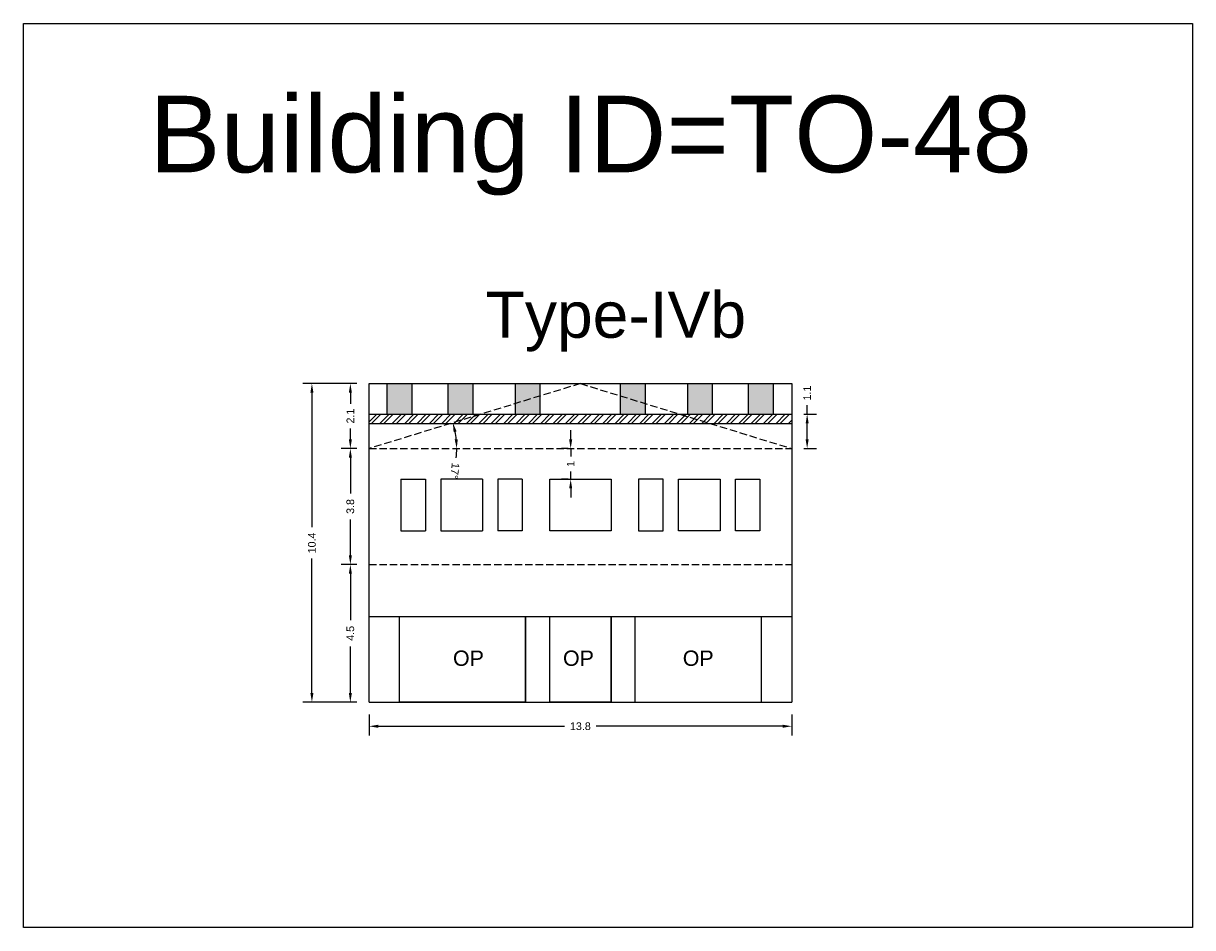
# Model space of a CAD drawing. Header units: metres. Extents: x 3416649 to 3417130, y -6713042 to -6712690.
# Tile 57 of 70: x 3416995 to 3417033, y -6712902 to -6712873. Entities that reach past the tile are written whole.
import ezdxf

# ---------------------------------------------------------------- set-up
doc = ezdxf.new("R2010")
doc.units = ezdxf.units.M
doc.linetypes.add('ACAD_ISO02W100', pattern=[15, 12, -3])
doc.layers.add('Dotted', color=7, linetype='ACAD_ISO02W100', plot=False)
doc.styles.get("Standard").update_dxf_attribs({"font": 'arial.ttf'})
doc.dimstyles.new('ISO-25', dxfattribs={"dimtxt": 0.25, "dimasz": 0.3, "dimexe": 0.3, "dimexo": 0.4, "dimgap": 0.2, "dimtad": 0, "dimdec": 1, "dimdsep": 46, "dimtxsty": 'Standard', "dimcen": 2.5, "dimadec": 0, "dimazin": 0, "dimtfac": 1, "dimtdec": 1, "dimtmove": 0, "dimatfit": 3, "dimfxl": 1, "dimarcsym": 0})

# ---------------------------------------------------------------- blocks, each defined once
blk = doc.blocks.new('*D382')
at = {"color": 0, "lineweight": -2, "transparency": 16777216}
for p, q in [((3417013.114, -6712886.32), (3417013.114, -6712886.02)), ((3417013.031, -6712886.62), (3417012.814, -6712886.62)), ((3417013.114, -6712886.62), (3417013.114, -6712886.874)), ((3417013.114, -6712887.62), (3417013.114, -6712887.366)), ((3417013.031, -6712887.62), (3417012.814, -6712887.62)), ((3417013.114, -6712887.92), (3417013.114, -6712888.22))]:
    blk.add_line(p, q, dxfattribs=at)
at = {"color": 0, "transparency": 16777216}
for points in [[(3417013.064, -6712886.32), (3417013.164, -6712886.32), (3417013.114, -6712886.62)], [(3417013.064, -6712887.92), (3417013.164, -6712887.92), (3417013.114, -6712887.62)]]:
    blk.add_solid(points, dxfattribs=at)
at = {"layer": 'Defpoints', "color": 0, "transparency": 16777216}
for p in [(3417013.114, -6712886.62), (3417013.431, -6712886.62), (3417013.431, -6712887.62)]:
    blk.add_point(p, dxfattribs=at)
at = {"color": 0, "transparency": 16777216, "insert": (3417013.114, -6712887.12), "char_height": 0.25, "attachment_point": 5, "rotation": 90}
blk.add_mtext('1', dxfattribs=at)
blk = doc.blocks.new('*D383')
at = {"color": 0, "lineweight": -2, "transparency": 16777216}
for p, q in [((3417006.131, -6712890.4), (3417005.621, -6712890.4)), ((3417005.921, -6712890.7), (3417005.921, -6712892.217)), ((3417005.921, -6712894.6), (3417005.921, -6712893.084)), ((3417006.131, -6712894.9), (3417005.621, -6712894.9))]:
    blk.add_line(p, q, dxfattribs=at)
at = {"color": 0, "transparency": 16777216}
for points in [[(3417005.871, -6712890.7), (3417005.971, -6712890.7), (3417005.921, -6712890.4)], [(3417005.871, -6712894.6), (3417005.971, -6712894.6), (3417005.921, -6712894.9)]]:
    blk.add_solid(points, dxfattribs=at)
at = {"layer": 'Defpoints', "color": 0, "transparency": 16777216}
for p in [(3417005.921, -6712890.4), (3417006.531, -6712890.4), (3417006.531, -6712894.9)]:
    blk.add_point(p, dxfattribs=at)
at = {"color": 0, "transparency": 16777216, "insert": (3417005.921, -6712892.65), "char_height": 0.25, "attachment_point": 5, "rotation": 90}
blk.add_mtext('4.5', dxfattribs=at)
blk = doc.blocks.new('*D384')
at = {"color": 0, "lineweight": -2, "transparency": 16777216}
for p, q in [((3417006.131, -6712886.62), (3417005.621, -6712886.62)), ((3417005.921, -6712886.92), (3417005.921, -6712888.082)), ((3417005.921, -6712890.1), (3417005.921, -6712888.938)), ((3417006.131, -6712890.4), (3417005.621, -6712890.4))]:
    blk.add_line(p, q, dxfattribs=at)
at = {"color": 0, "transparency": 16777216}
for points in [[(3417005.871, -6712886.92), (3417005.971, -6712886.92), (3417005.921, -6712886.62)], [(3417005.871, -6712890.1), (3417005.971, -6712890.1), (3417005.921, -6712890.4)]]:
    blk.add_solid(points, dxfattribs=at)
at = {"layer": 'Defpoints', "color": 0, "transparency": 16777216}
for p in [(3417005.921, -6712886.62), (3417006.531, -6712886.62), (3417006.531, -6712890.4)]:
    blk.add_point(p, dxfattribs=at)
at = {"color": 0, "transparency": 16777216, "insert": (3417005.921, -6712888.51), "char_height": 0.25, "attachment_point": 5, "rotation": 90}
blk.add_mtext('3.8', dxfattribs=at)
blk = doc.blocks.new('*D385')
at = {"color": 0, "lineweight": -2, "transparency": 16777216}
for start, end in [(6.0061, 11.0733), (353.9939, 0)]:
    blk.add_arc((3417006.531, -6712886.62), 2.863, start, end, dxfattribs=at)
at = {"color": 0, "transparency": 16777216}
for points in [[(3417009.292, -6712886.082), (3417009.389, -6712886.058), (3417009.268, -6712885.779)], [(3417009.428, -6712886.318), (3417009.328, -6712886.323), (3417009.394, -6712886.62)]]:
    blk.add_solid(points, dxfattribs=at)
at = {"layer": 'Defpoints', "color": 0, "transparency": 16777216}
for p in [(3417013.431, -6712884.5), (3417009.338, -6712886.055), (3417006.531, -6712886.62), (3417006.531, -6712886.62), (3417020.331, -6712886.62)]:
    blk.add_point(p, dxfattribs=at)
at = {"color": 0, "transparency": 16777216, "insert": (3417009.333, -6712887.351), "char_height": 0.25, "attachment_point": 5, "rotation": 263.9939}
blk.add_mtext('17°', dxfattribs=at)
blk = doc.blocks.new('*D386')
at = {"color": 0, "lineweight": -2, "transparency": 16777216}
for p, q in [((3417006.131, -6712884.5), (3417005.621, -6712884.5)), ((3417005.921, -6712884.8), (3417005.921, -6712885.155)), ((3417005.921, -6712886.32), (3417005.921, -6712885.966)), ((3417006.131, -6712886.62), (3417005.621, -6712886.62))]:
    blk.add_line(p, q, dxfattribs=at)
at = {"color": 0, "transparency": 16777216}
for points in [[(3417005.871, -6712884.8), (3417005.971, -6712884.8), (3417005.921, -6712884.5)], [(3417005.871, -6712886.32), (3417005.971, -6712886.32), (3417005.921, -6712886.62)]]:
    blk.add_solid(points, dxfattribs=at)
at = {"layer": 'Defpoints', "color": 0, "transparency": 16777216}
for p in [(3417005.921, -6712884.5), (3417006.531, -6712884.5), (3417006.531, -6712886.62)]:
    blk.add_point(p, dxfattribs=at)
at = {"color": 0, "transparency": 16777216, "insert": (3417005.921, -6712885.56), "char_height": 0.25, "attachment_point": 5, "rotation": 90}
blk.add_mtext('2.1', dxfattribs=at)
blk = doc.blocks.new('*D387')
at = {"color": 0, "lineweight": -2, "transparency": 16777216}
for p, q in [((3417020.835, -6712885.5), (3417020.835, -6712885.2)), ((3417020.731, -6712885.5), (3417021.135, -6712885.5)), ((3417020.835, -6712886.32), (3417020.835, -6712885.8)), ((3417020.731, -6712886.62), (3417021.135, -6712886.62))]:
    blk.add_line(p, q, dxfattribs=at)
at = {"color": 0, "transparency": 16777216}
for points in [[(3417020.785, -6712885.8), (3417020.885, -6712885.8), (3417020.835, -6712885.5)], [(3417020.785, -6712886.32), (3417020.885, -6712886.32), (3417020.835, -6712886.62)]]:
    blk.add_solid(points, dxfattribs=at)
at = {"layer": 'Defpoints', "color": 0, "transparency": 16777216}
for p in [(3417020.331, -6712885.5), (3417020.835, -6712885.5), (3417020.331, -6712886.62)]:
    blk.add_point(p, dxfattribs=at)
at = {"color": 0, "transparency": 16777216, "insert": (3417020.835, -6712884.808), "char_height": 0.25, "attachment_point": 5, "rotation": 90}
blk.add_mtext('1.1', dxfattribs=at)
blk = doc.blocks.new('*D388')
at = {"color": 0, "lineweight": -2, "transparency": 16777216}
for p, q in [((3417006.531, -6712895.3), (3417006.531, -6712895.982)), ((3417020.331, -6712895.3), (3417020.331, -6712895.982)), ((3417006.831, -6712895.682), (3417012.918, -6712895.682)), ((3417020.031, -6712895.682), (3417013.944, -6712895.682))]:
    blk.add_line(p, q, dxfattribs=at)
at = {"color": 0, "transparency": 16777216}
for points in [[(3417006.831, -6712895.632), (3417006.831, -6712895.732), (3417006.531, -6712895.682)], [(3417020.031, -6712895.632), (3417020.031, -6712895.732), (3417020.331, -6712895.682)]]:
    blk.add_solid(points, dxfattribs=at)
at = {"layer": 'Defpoints', "color": 0, "transparency": 16777216}
for p in [(3417006.531, -6712894.9), (3417020.331, -6712894.9), (3417020.331, -6712895.682)]:
    blk.add_point(p, dxfattribs=at)
at = {"color": 0, "transparency": 16777216, "insert": (3417013.431, -6712895.682), "char_height": 0.25, "attachment_point": 5}
blk.add_mtext('13.8', dxfattribs=at)
blk = doc.blocks.new('*D389')
at = {"color": 0, "lineweight": -2, "transparency": 16777216}
for p, q in [((3417006.131, -6712884.5), (3417004.366, -6712884.5)), ((3417004.666, -6712884.8), (3417004.666, -6712889.188)), ((3417004.666, -6712894.6), (3417004.666, -6712890.213)), ((3417006.131, -6712894.9), (3417004.366, -6712894.9))]:
    blk.add_line(p, q, dxfattribs=at)
at = {"color": 0, "transparency": 16777216}
for points in [[(3417004.616, -6712884.8), (3417004.716, -6712884.8), (3417004.666, -6712884.5)], [(3417004.616, -6712894.6), (3417004.716, -6712894.6), (3417004.666, -6712894.9)]]:
    blk.add_solid(points, dxfattribs=at)
at = {"layer": 'Defpoints', "color": 0, "transparency": 16777216}
for p in [(3417004.666, -6712884.5), (3417006.531, -6712884.5), (3417006.531, -6712894.9)]:
    blk.add_point(p, dxfattribs=at)
at = {"color": 0, "transparency": 16777216, "insert": (3417004.666, -6712889.7), "char_height": 0.25, "attachment_point": 5, "rotation": 90}
blk.add_mtext('10.4', dxfattribs=at)

msp = doc.modelspace()

# ---------------------------------------------------------------- hatches: boundary and pattern name
h = msp.add_hatch(color=256)
h.dxf.hatch_style = 1
h.paths.add_polyline_path([(3417007.936, -6712884.5), (3417007.127, -6712884.5), (3417007.127, -6712885.5), (3417007.936, -6712885.5)])
h.paths.add_polyline_path([(3417009.926, -6712884.5), (3417009.116, -6712884.5), (3417009.116, -6712885.5), (3417009.926, -6712885.5)])
h.paths.add_polyline_path([(3417012.117, -6712884.5), (3417011.308, -6712884.5), (3417011.308, -6712885.152), (3417012.117, -6712884.904)])
h.paths.add_polyline_path([(3417012.117, -6712884.904), (3417011.308, -6712885.152), (3417011.308, -6712885.5), (3417012.117, -6712885.5)])
h = msp.add_hatch(color=256)
h.dxf.hatch_style = 1
h.paths.add_polyline_path([(3417018.925, -6712884.5), (3417019.734, -6712884.5), (3417019.734, -6712885.5), (3417018.925, -6712885.5)])
h.paths.add_polyline_path([(3417016.936, -6712884.5), (3417017.745, -6712884.5), (3417017.745, -6712885.5), (3417016.936, -6712885.5)])
h.paths.add_polyline_path([(3417014.744, -6712884.5), (3417015.553, -6712884.5), (3417015.553, -6712885.152), (3417014.744, -6712884.904)])
h.paths.add_polyline_path([(3417014.744, -6712884.904), (3417015.553, -6712885.152), (3417015.553, -6712885.5), (3417014.744, -6712885.5)])
h = msp.add_hatch()
h.set_pattern_fill('ANSI32', color=256, scale=0.03)
h.set_pattern_definition([(45, (-99.42867, 0), (-0.202055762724, 0.202055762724), []), (45, (-99.29397, 0), (-0.202055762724, 0.202055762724), [])])
h.paths.add_polyline_path([(3417020.331, -6712885.5), (3417006.531, -6712885.5), (3417006.531, -6712885.8), (3417020.331, -6712885.8)])

# ---------------------------------------------------------------- linework, layer by layer
for points in [[(3416995.246, -6712872.746), (3417033.42, -6712872.746), (3417033.42, -6712902.253), (3416995.246, -6712902.253)], [(3417014.431, -6712887.62), (3417014.431, -6712889.3), (3417012.431, -6712889.3), (3417012.431, -6712887.62)], [(3417015.331, -6712889.3), (3417016.131, -6712889.3), (3417016.131, -6712887.62), (3417015.331, -6712887.62)], [(3417016.631, -6712889.3), (3417016.631, -6712887.62), (3417017.991, -6712887.62), (3417017.991, -6712889.3)], [(3417019.291, -6712889.3), (3417018.491, -6712889.3), (3417018.491, -6712887.62), (3417019.291, -6712887.62)], [(3417007.531, -6712892.1), (3417011.64, -6712892.1), (3417011.64, -6712894.9), (3417007.531, -6712894.9)], [(3417012.431, -6712892.1), (3417014.431, -6712892.1), (3417014.431, -6712894.9), (3417012.431, -6712894.9)]]:
    msp.add_lwpolyline(points, close=True)
for points in [[(3417006.531, -6712884.5), (3417020.331, -6712884.5)], [(3417006.531, -6712894.9), (3417006.531, -6712884.5)], [(3417007.127, -6712885.5), (3417007.127, -6712884.5)], [(3417007.936, -6712885.5), (3417007.936, -6712884.5)], [(3417009.116, -6712885.5), (3417009.116, -6712884.5)], [(3417009.926, -6712885.5), (3417009.926, -6712884.5)], [(3417011.308, -6712885.5), (3417011.308, -6712884.5)], [(3417012.117, -6712885.5), (3417012.117, -6712884.5)], [(3417014.744, -6712885.5), (3417014.744, -6712884.5)], [(3417015.553, -6712885.5), (3417015.553, -6712884.5)], [(3417016.936, -6712885.5), (3417016.936, -6712884.5)], [(3417017.745, -6712885.5), (3417017.745, -6712884.5)], [(3417018.925, -6712885.5), (3417018.925, -6712884.5)], [(3417019.734, -6712885.5), (3417019.734, -6712884.5)], [(3417020.331, -6712884.5), (3417020.331, -6712894.9)], [(3417006.531, -6712885.5), (3417020.331, -6712885.5)], [(3417006.531, -6712885.8), (3417020.331, -6712885.8)], [(3417007.571, -6712887.62), (3417007.571, -6712889.3)], [(3417007.571, -6712887.62), (3417008.371, -6712887.62)], [(3417008.371, -6712887.62), (3417008.371, -6712889.3)], [(3417008.871, -6712887.62), (3417008.871, -6712889.3)], [(3417010.231, -6712887.62), (3417008.871, -6712887.62)], [(3417010.231, -6712887.62), (3417010.231, -6712889.3)], [(3417010.731, -6712887.62), (3417010.731, -6712889.3)], [(3417011.531, -6712887.62), (3417010.731, -6712887.62)], [(3417011.531, -6712887.62), (3417011.531, -6712889.3)], [(3417007.571, -6712889.3), (3417008.371, -6712889.3)], [(3417008.871, -6712889.3), (3417010.231, -6712889.3)], [(3417011.531, -6712889.3), (3417010.731, -6712889.3)], [(3417006.531, -6712892.1), (3417020.331, -6712892.1)], [(3417007.531, -6712894.9), (3417007.531, -6712892.1)], [(3417011.64, -6712894.9), (3417011.64, -6712892.1)], [(3417012.431, -6712894.9), (3417012.431, -6712892.1)], [(3417014.431, -6712894.9), (3417014.431, -6712892.1)], [(3417015.221, -6712894.9), (3417015.221, -6712892.1)], [(3417019.331, -6712892.1), (3417019.331, -6712894.9)], [(3417006.531, -6712894.9), (3417020.331, -6712894.9)]]:
    msp.add_lwpolyline(points)
at = {"layer": 'Dotted', "ltscale": 0.02}
for points in [[(3417013.431, -6712884.5), (3417006.531, -6712886.62)], [(3417013.431, -6712884.5), (3417020.331, -6712886.62)], [(3417006.531, -6712886.62), (3417020.331, -6712886.62)], [(3417006.531, -6712890.4), (3417020.331, -6712890.4)]]:
    msp.add_lwpolyline(points, dxfattribs=at)

# ---------------------------------------------------------------- texts
for s, width, heights, insert, char_height, attachment_point in [('Building ID=TO-48', 67.86454, [0.517], (3416999.351, -6712875.106), 2.5, 1), ('Type-IVb ', 9.99112, [0.517], (3417010.34, -6712881.504), 1.5, 1), ('OP', 67.86454, [0], (3417010.281, -6712893.211), 0.5, 3), ('OP', 67.86454, [0], (3417013.873, -6712893.211), 0.5, 3), ('OP', 67.86454, [0], (3417017.783, -6712893.211), 0.5, 3)]:
    msp.add_mtext_dynamic_manual_height_columns(s, width=width, gutter_width=12.5, heights=heights, dxfattribs=dict(insert=insert, char_height=char_height, attachment_point=attachment_point))

# ---------------------------------------------------------------- dimensions: what is measured, and where the dimension line sits
for base, p1, p2, picture, middle in [((3417004.666, -6712884.5), (3417006.531, -6712894.9), (3417006.531, -6712884.5), '*D389', (3417004.666, -6712889.7)), ((3417005.921, -6712884.5), (3417006.531, -6712886.62), (3417006.531, -6712884.5), '*D386', (3417005.921, -6712885.56)), ((3417020.835, -6712885.5), (3417020.331, -6712886.62), (3417020.331, -6712885.5), '*D387', (3417020.835, -6712884.808)), ((3417013.114, -6712886.62), (3417013.431, -6712887.62), (3417013.431, -6712886.62), '*D382', (3417013.114, -6712887.12)), ((3417005.921, -6712886.62), (3417006.531, -6712890.4), (3417006.531, -6712886.62), '*D384', (3417005.921, -6712888.51)), ((3417005.921, -6712890.4), (3417006.531, -6712894.9), (3417006.531, -6712890.4), '*D383', (3417005.921, -6712892.65))]:
    dim = msp.add_linear_dim(base=base, p1=p1, p2=p2, angle=90, dimstyle='ISO-25')
    dim.commit()
    dim.dimension.update_dxf_attribs({"geometry": picture, "text_midpoint": middle})
dim = msp.add_angular_dim_2l(base=(3417009.338, -6712886.055), line1=((3417006.531, -6712886.62), (3417020.331, -6712886.62)), line2=((3417013.431, -6712884.5), (3417006.531, -6712886.62)), dimstyle='ISO-25')
dim.commit()
dim.dimension.update_dxf_attribs({"geometry": '*D385', "text_midpoint": (3417009.333, -6712887.351)})
dim = msp.add_linear_dim(base=(3417020.331, -6712895.682), p1=(3417006.531, -6712894.9), p2=(3417020.331, -6712894.9), dimstyle='ISO-25')
dim.commit()
dim.dimension.update_dxf_attribs({"geometry": '*D388', "text_midpoint": (3417013.431, -6712895.682)})

doc.saveas('drawing.dxf')
